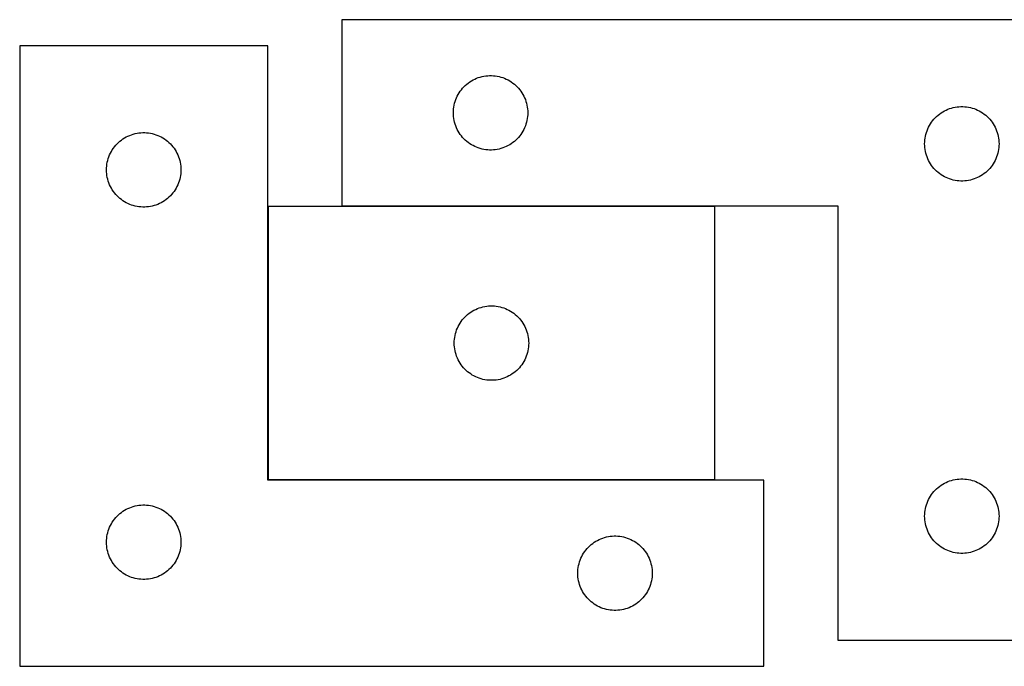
# Model space of a CAD drawing. Header units: millimetres. Extents: x 7 to 1493, y 7 to 488.
# Tile 1 of 5: x 7 to 403, y 7 to 267. Entities that reach past the tile are written whole.
import ezdxf

# ---------------------------------------------------------------- set-up
doc = ezdxf.new("R2010")
doc.units = ezdxf.units.MM
doc.layers.add('COMMON', color=5, linetype='CONTINUOUS', true_color=0x0000ff)
doc.layers.add('CUT', color=7, linetype='CONTINUOUS', true_color=0x000000)

msp = doc.modelspace()

# ---------------------------------------------------------------- linework, layer by layer
at = {"layer": 'COMMON'}
for p, q in [((106.612267, 191.998358), (106.612267, 81.998358)), ((106.712268, 81.898357), (286.712268, 81.898357))]:
    msp.add_line(p, q, dxfattribs=at)
at = {"layer": 'CUT'}
for p, q in [((436.338922, 267.284685), (136.338922, 267.284685)), ((136.338922, 267.284685), (136.338922, 192.284685)), ((106.512267, 256.798357), (6.512267, 256.798357)), ((6.512267, 256.798357), (6.512267, 6.798357)), ((106.512267, 81.798357), (106.512267, 256.798357)), ((187.335708, 241.782274), (187.965266, 242.22984)), ((187.965266, 242.22984), (188.61703, 242.644405)), ((188.61703, 242.644405), (189.289271, 243.024867)), ((189.289271, 243.024867), (189.980206, 243.370219)), ((189.980206, 243.370219), (190.688004, 243.679545)), ((190.688004, 243.679545), (191.410786, 243.952024)), ((191.410786, 243.952024), (192.146638, 244.186933)), ((192.146638, 244.186933), (192.893606, 244.383651)), ((192.893606, 244.383651), (193.649711, 244.541654)), ((193.649711, 244.541654), (194.412947, 244.660525)), ((194.412947, 244.660525), (195.18129, 244.739948)), ((195.18129, 244.739948), (195.952704, 244.779712)), ((195.952704, 244.779712), (196.725141, 244.779712)), ((196.725141, 244.779712), (197.496554, 244.739948)), ((197.496554, 244.739948), (198.264898, 244.660525)), ((198.264898, 244.660525), (199.028134, 244.541654)), ((199.028134, 244.541654), (199.784238, 244.383651)), ((199.784238, 244.383651), (200.531207, 244.186933)), ((200.531207, 244.186933), (201.267058, 243.952024)), ((201.267058, 243.952024), (201.989841, 243.679545)), ((201.989841, 243.679545), (202.697638, 243.370219)), ((202.697638, 243.370219), (203.388573, 243.024867)), ((203.388573, 243.024867), (204.060814, 242.644405)), ((204.060814, 242.644405), (204.712578, 242.22984)), ((204.712578, 242.22984), (205.342136, 241.782274)), ((183.682289, 237.835128), (184.113497, 238.476002)), ((184.113497, 238.476002), (184.577125, 239.093827)), ((184.577125, 239.093827), (185.071943, 239.686967)), ((185.071943, 239.686967), (185.596639, 240.253847)), ((185.596639, 240.253847), (186.149822, 240.792966)), ((186.149822, 240.792966), (186.730025, 241.302892)), ((186.730025, 241.302892), (187.335708, 241.782274)), ((205.342136, 241.782274), (205.94782, 241.302892)), ((205.94782, 241.302892), (206.528022, 240.792966)), ((206.528022, 240.792966), (207.081205, 240.253847)), ((207.081205, 240.253847), (207.605901, 239.686967)), ((207.605901, 239.686967), (208.100719, 239.093827)), ((208.100719, 239.093827), (208.564347, 238.476002)), ((208.564347, 238.476002), (208.995556, 237.835128)), ((181.833506, 233.604752), (182.049391, 234.346408)), ((182.049391, 234.346408), (182.30317, 235.075966)), ((182.30317, 235.075966), (182.594169, 235.791494)), ((182.594169, 235.791494), (182.921616, 236.491092)), ((182.921616, 236.491092), (183.284644, 237.172906)), ((183.284644, 237.172906), (183.682289, 237.835128)), ((208.995556, 237.835128), (209.393201, 237.172906)), ((209.393201, 237.172906), (209.756228, 236.491092)), ((209.756228, 236.491092), (210.083676, 235.791494)), ((210.083676, 235.791494), (210.374674, 235.075966)), ((210.374674, 235.075966), (210.628453, 234.346408)), ((210.628453, 234.346408), (210.844338, 233.604752)), ((181.338922, 229.784685), (181.358811, 230.556866)), ((181.358811, 230.556866), (181.418424, 231.327)), ((181.418424, 231.327), (181.517604, 232.093044)), ((181.517604, 232.093044), (181.656087, 232.852966)), ((181.656087, 232.852966), (181.833506, 233.604752)), ((210.844338, 233.604752), (211.021757, 232.852966)), ((211.021757, 232.852966), (211.160241, 232.093044)), ((211.160241, 232.093044), (211.25942, 231.327)), ((211.25942, 231.327), (211.319034, 230.556866)), ((211.319034, 230.556866), (211.338922, 229.784685)), ((378.61703, 230.144405), (379.289271, 230.524867)), ((379.289271, 230.524867), (379.980206, 230.870219)), ((379.980206, 230.870219), (380.688004, 231.179545)), ((380.688004, 231.179545), (381.410786, 231.452024)), ((381.410786, 231.452024), (382.146638, 231.686933)), ((382.146638, 231.686933), (382.893606, 231.883651)), ((382.893606, 231.883651), (383.649711, 232.041654)), ((383.649711, 232.041654), (384.412947, 232.160525)), ((384.412947, 232.160525), (385.18129, 232.239948)), ((385.18129, 232.239948), (385.952704, 232.279712)), ((385.952704, 232.279712), (386.725141, 232.279712)), ((386.725141, 232.279712), (387.496554, 232.239948)), ((387.496554, 232.239948), (388.264898, 232.160525)), ((388.264898, 232.160525), (389.028134, 232.041654)), ((389.028134, 232.041654), (389.784238, 231.883651)), ((389.784238, 231.883651), (390.531207, 231.686933)), ((390.531207, 231.686933), (391.267058, 231.452024)), ((391.267058, 231.452024), (391.989841, 231.179545)), ((391.989841, 231.179545), (392.697638, 230.870219)), ((392.697638, 230.870219), (393.388573, 230.524867)), ((393.388573, 230.524867), (394.060814, 230.144405)), ((181.358811, 229.012504), (181.338922, 229.784685)), ((181.418424, 228.24237), (181.358811, 229.012504)), ((181.517604, 227.476326), (181.418424, 228.24237)), ((181.656087, 226.716404), (181.517604, 227.476326)), ((181.833506, 225.964618), (181.656087, 226.716404)), ((211.021757, 226.716404), (210.844338, 225.964618)), ((211.160241, 227.476326), (211.021757, 226.716404)), ((211.25942, 228.24237), (211.160241, 227.476326)), ((211.319034, 229.012504), (211.25942, 228.24237)), ((211.338922, 229.784685), (211.319034, 229.012504)), ((374.113497, 225.976002), (374.577125, 226.593827)), ((374.577125, 226.593827), (375.071943, 227.186967)), ((375.071943, 227.186967), (375.596639, 227.753847)), ((375.596639, 227.753847), (376.149822, 228.292966)), ((376.149822, 228.292966), (376.730025, 228.802892)), ((376.730025, 228.802892), (377.335708, 229.282274)), ((377.335708, 229.282274), (377.965266, 229.72984)), ((377.965266, 229.72984), (378.61703, 230.144405)), ((394.060814, 230.144405), (394.712578, 229.72984)), ((394.712578, 229.72984), (395.342136, 229.282274)), ((395.342136, 229.282274), (395.94782, 228.802892)), ((395.94782, 228.802892), (396.528022, 228.292966)), ((396.528022, 228.292966), (397.081205, 227.753847)), ((397.081205, 227.753847), (397.605901, 227.186967)), ((397.605901, 227.186967), (398.100719, 226.593827)), ((398.100719, 226.593827), (398.564347, 225.976002)), ((182.049391, 225.222963), (181.833506, 225.964618)), ((182.30317, 224.493404), (182.049391, 225.222963)), ((182.594169, 223.777877), (182.30317, 224.493404)), ((182.921616, 223.078278), (182.594169, 223.777877)), ((183.284644, 222.396464), (182.921616, 223.078278)), ((183.682289, 221.734242), (183.284644, 222.396464)), ((209.393201, 222.396464), (208.995556, 221.734242)), ((209.756228, 223.078278), (209.393201, 222.396464)), ((210.083676, 223.777877), (209.756228, 223.078278)), ((210.374674, 224.493404), (210.083676, 223.777877)), ((210.628453, 225.222963), (210.374674, 224.493404)), ((210.844338, 225.964618), (210.628453, 225.222963)), ((372.049391, 221.846408), (372.30317, 222.575966)), ((372.30317, 222.575966), (372.594169, 223.291494)), ((372.594169, 223.291494), (372.921616, 223.991092)), ((372.921616, 223.991092), (373.284644, 224.672906)), ((373.284644, 224.672906), (373.682289, 225.335128)), ((373.682289, 225.335128), (374.113497, 225.976002)), ((398.564347, 225.976002), (398.995556, 225.335128)), ((398.995556, 225.335128), (399.393201, 224.672906)), ((399.393201, 224.672906), (399.756228, 223.991092)), ((399.756228, 223.991092), (400.083676, 223.291494)), ((400.083676, 223.291494), (400.374674, 222.575966)), ((400.374674, 222.575966), (400.628453, 221.846408)), ((46.903369, 218.316564), (47.509053, 218.795946)), ((47.509053, 218.795946), (48.138611, 219.243512)), ((48.138611, 219.243512), (48.790375, 219.658076)), ((48.790375, 219.658076), (49.462616, 220.038539)), ((49.462616, 220.038539), (50.153551, 220.383891)), ((50.153551, 220.383891), (50.861349, 220.693216)), ((50.861349, 220.693216), (51.584131, 220.965695)), ((51.584131, 220.965695), (52.319983, 221.200605)), ((52.319983, 221.200605), (53.066951, 221.397323)), ((53.066951, 221.397323), (53.823056, 221.555326)), ((53.823056, 221.555326), (54.586292, 221.674197)), ((54.586292, 221.674197), (55.354635, 221.75362)), ((55.354635, 221.75362), (56.126048, 221.793384)), ((56.126048, 221.793384), (56.898486, 221.793384)), ((56.898486, 221.793384), (57.669899, 221.75362)), ((57.669899, 221.75362), (58.438243, 221.674197)), ((58.438243, 221.674197), (59.201479, 221.555326)), ((59.201479, 221.555326), (59.957583, 221.397323)), ((59.957583, 221.397323), (60.704552, 221.200605)), ((60.704552, 221.200605), (61.440403, 220.965695)), ((61.440403, 220.965695), (62.163186, 220.693216)), ((62.163186, 220.693216), (62.870983, 220.383891)), ((62.870983, 220.383891), (63.561918, 220.038539)), ((63.561918, 220.038539), (64.234159, 219.658076)), ((64.234159, 219.658076), (64.885923, 219.243512)), ((64.885923, 219.243512), (65.515481, 218.795946)), ((65.515481, 218.795946), (66.121165, 218.316564)), ((184.113497, 221.093369), (183.682289, 221.734242)), ((184.577125, 220.475543), (184.113497, 221.093369)), ((185.071943, 219.882403), (184.577125, 220.475543)), ((185.596639, 219.315523), (185.071943, 219.882403)), ((186.149822, 218.776405), (185.596639, 219.315523)), ((186.730025, 218.266478), (186.149822, 218.776405)), ((206.528022, 218.776405), (205.94782, 218.266478)), ((207.081205, 219.315523), (206.528022, 218.776405)), ((207.605901, 219.882403), (207.081205, 219.315523)), ((208.100719, 220.475543), (207.605901, 219.882403)), ((208.564347, 221.093369), (208.100719, 220.475543)), ((208.995556, 221.734242), (208.564347, 221.093369)), ((371.358811, 218.056866), (371.418424, 218.827)), ((371.418424, 218.827), (371.517604, 219.593044)), ((371.517604, 219.593044), (371.656087, 220.352966)), ((371.656087, 220.352966), (371.833506, 221.104752)), ((371.833506, 221.104752), (372.049391, 221.846408)), ((400.628453, 221.846408), (400.844338, 221.104752)), ((400.844338, 221.104752), (401.021757, 220.352966)), ((401.021757, 220.352966), (401.160241, 219.593044)), ((401.160241, 219.593044), (401.25942, 218.827)), ((401.25942, 218.827), (401.319034, 218.056866)), ((43.457989, 214.186578), (43.855634, 214.8488)), ((43.855634, 214.8488), (44.286842, 215.489673)), ((44.286842, 215.489673), (44.75047, 216.107499)), ((44.75047, 216.107499), (45.245288, 216.700639)), ((45.245288, 216.700639), (45.769984, 217.267519)), ((45.769984, 217.267519), (46.323167, 217.806637)), ((46.323167, 217.806637), (46.903369, 218.316564)), ((66.121165, 218.316564), (66.701367, 217.806637)), ((66.701367, 217.806637), (67.25455, 217.267519)), ((67.25455, 217.267519), (67.779246, 216.700639)), ((67.779246, 216.700639), (68.274064, 216.107499)), ((68.274064, 216.107499), (68.737692, 215.489673)), ((68.737692, 215.489673), (69.168901, 214.8488)), ((69.168901, 214.8488), (69.566546, 214.186578)), ((187.335708, 217.787096), (186.730025, 218.266478)), ((187.965266, 217.33953), (187.335708, 217.787096)), ((188.61703, 216.924966), (187.965266, 217.33953)), ((189.289271, 216.544503), (188.61703, 216.924966)), ((189.980206, 216.199151), (189.289271, 216.544503)), ((190.688004, 215.889826), (189.980206, 216.199151)), ((191.410786, 215.617347), (190.688004, 215.889826)), ((192.146638, 215.382437), (191.410786, 215.617347)), ((192.893606, 215.185719), (192.146638, 215.382437)), ((193.649711, 215.027716), (192.893606, 215.185719)), ((194.412947, 214.908845), (193.649711, 215.027716)), ((195.18129, 214.829422), (194.412947, 214.908845)), ((195.952704, 214.789658), (195.18129, 214.829422)), ((196.725141, 214.789658), (195.952704, 214.789658)), ((197.496554, 214.829422), (196.725141, 214.789658)), ((198.264898, 214.908845), (197.496554, 214.829422)), ((199.028134, 215.027716), (198.264898, 214.908845)), ((199.784238, 215.185719), (199.028134, 215.027716)), ((200.531207, 215.382437), (199.784238, 215.185719)), ((201.267058, 215.617347), (200.531207, 215.382437)), ((201.989841, 215.889826), (201.267058, 215.617347)), ((202.697638, 216.199151), (201.989841, 215.889826)), ((203.388573, 216.544503), (202.697638, 216.199151)), ((204.060814, 216.924966), (203.388573, 216.544503)), ((204.712578, 217.33953), (204.060814, 216.924966)), ((205.342136, 217.787096), (204.712578, 217.33953)), ((205.94782, 218.266478), (205.342136, 217.787096)), ((371.338922, 217.284685), (371.358811, 218.056866)), ((371.358811, 216.512504), (371.338922, 217.284685)), ((371.418424, 215.74237), (371.358811, 216.512504)), ((371.517604, 214.976326), (371.418424, 215.74237)), ((371.656087, 214.216404), (371.517604, 214.976326)), ((401.160241, 214.976326), (401.021757, 214.216404)), ((401.25942, 215.74237), (401.160241, 214.976326)), ((401.319034, 216.512504), (401.25942, 215.74237)), ((401.319034, 218.056866), (401.338922, 217.284685)), ((401.338922, 217.284685), (401.319034, 216.512504)), ((41.829432, 209.866638), (42.006851, 210.618424)), ((42.006851, 210.618424), (42.222736, 211.360079)), ((42.222736, 211.360079), (42.476515, 212.089638)), ((42.476515, 212.089638), (42.767514, 212.805166)), ((42.767514, 212.805166), (43.094961, 213.504764)), ((43.094961, 213.504764), (43.457989, 214.186578)), ((69.566546, 214.186578), (69.929573, 213.504764)), ((69.929573, 213.504764), (70.257021, 212.805166)), ((70.257021, 212.805166), (70.548019, 212.089638)), ((70.548019, 212.089638), (70.801798, 211.360079)), ((70.801798, 211.360079), (71.017683, 210.618424)), ((71.017683, 210.618424), (71.195102, 209.866638)), ((371.833506, 213.464618), (371.656087, 214.216404)), ((372.049391, 212.722963), (371.833506, 213.464618)), ((372.30317, 211.993404), (372.049391, 212.722963)), ((372.594169, 211.277877), (372.30317, 211.993404)), ((372.921616, 210.578278), (372.594169, 211.277877)), ((373.284644, 209.896464), (372.921616, 210.578278)), ((399.756228, 210.578278), (399.393201, 209.896464)), ((400.083676, 211.277877), (399.756228, 210.578278)), ((400.374674, 211.993404), (400.083676, 211.277877)), ((400.628453, 212.722963), (400.374674, 211.993404)), ((400.844338, 213.464618), (400.628453, 212.722963)), ((401.021757, 214.216404), (400.844338, 213.464618)), ((41.512267, 206.798357), (41.532156, 207.570538)), ((41.532156, 206.026176), (41.512267, 206.798357)), ((41.532156, 207.570538), (41.591769, 208.340672)), ((41.591769, 208.340672), (41.690949, 209.106716)), ((41.690949, 209.106716), (41.829432, 209.866638)), ((71.195102, 209.866638), (71.333586, 209.106716)), ((71.333586, 209.106716), (71.432765, 208.340672)), ((71.432765, 208.340672), (71.492379, 207.570538)), ((71.492379, 207.570538), (71.512267, 206.798357)), ((71.512267, 206.798357), (71.492379, 206.026176)), ((373.682289, 209.234242), (373.284644, 209.896464)), ((374.113497, 208.593369), (373.682289, 209.234242)), ((374.577125, 207.975543), (374.113497, 208.593369)), ((375.071943, 207.382403), (374.577125, 207.975543)), ((375.596639, 206.815523), (375.071943, 207.382403)), ((376.149822, 206.276405), (375.596639, 206.815523)), ((397.081205, 206.815523), (396.528022, 206.276405)), ((397.605901, 207.382403), (397.081205, 206.815523)), ((398.100719, 207.975543), (397.605901, 207.382403)), ((398.564347, 208.593369), (398.100719, 207.975543)), ((398.995556, 209.234242), (398.564347, 208.593369)), ((399.393201, 209.896464), (398.995556, 209.234242)), ((41.591769, 205.256042), (41.532156, 206.026176)), ((41.690949, 204.489998), (41.591769, 205.256042)), ((41.829432, 203.730076), (41.690949, 204.489998)), ((42.006851, 202.97829), (41.829432, 203.730076)), ((42.222736, 202.236634), (42.006851, 202.97829)), ((71.017683, 202.97829), (70.801798, 202.236634)), ((71.195102, 203.730076), (71.017683, 202.97829)), ((71.333586, 204.489998), (71.195102, 203.730076)), ((71.432765, 205.256042), (71.333586, 204.489998)), ((71.492379, 206.026176), (71.432765, 205.256042)), ((376.730025, 205.766478), (376.149822, 206.276405)), ((377.335708, 205.287096), (376.730025, 205.766478)), ((377.965266, 204.83953), (377.335708, 205.287096)), ((378.61703, 204.424966), (377.965266, 204.83953)), ((379.289271, 204.044503), (378.61703, 204.424966)), ((379.980206, 203.699151), (379.289271, 204.044503)), ((380.688004, 203.389826), (379.980206, 203.699151)), ((381.410786, 203.117347), (380.688004, 203.389826)), ((382.146638, 202.882437), (381.410786, 203.117347)), ((382.893606, 202.685719), (382.146638, 202.882437)), ((383.649711, 202.527716), (382.893606, 202.685719)), ((384.412947, 202.408845), (383.649711, 202.527716)), ((389.028134, 202.527716), (388.264898, 202.408845)), ((389.784238, 202.685719), (389.028134, 202.527716)), ((390.531207, 202.882437), (389.784238, 202.685719)), ((391.267058, 203.117347), (390.531207, 202.882437)), ((391.989841, 203.389826), (391.267058, 203.117347)), ((392.697638, 203.699151), (391.989841, 203.389826)), ((393.388573, 204.044503), (392.697638, 203.699151)), ((394.060814, 204.424966), (393.388573, 204.044503)), ((394.712578, 204.83953), (394.060814, 204.424966)), ((395.342136, 205.287096), (394.712578, 204.83953)), ((395.94782, 205.766478), (395.342136, 205.287096)), ((396.528022, 206.276405), (395.94782, 205.766478)), ((42.476515, 201.507076), (42.222736, 202.236634)), ((42.767514, 200.791548), (42.476515, 201.507076)), ((43.094961, 200.09195), (42.767514, 200.791548)), ((43.457989, 199.410136), (43.094961, 200.09195)), ((43.855634, 198.747914), (43.457989, 199.410136)), ((44.286842, 198.10704), (43.855634, 198.747914)), ((69.168901, 198.747914), (68.737692, 198.10704)), ((69.566546, 199.410136), (69.168901, 198.747914)), ((69.929573, 200.09195), (69.566546, 199.410136)), ((70.257021, 200.791548), (69.929573, 200.09195)), ((70.548019, 201.507076), (70.257021, 200.791548)), ((70.801798, 202.236634), (70.548019, 201.507076)), ((385.18129, 202.329422), (384.412947, 202.408845)), ((385.952704, 202.289658), (385.18129, 202.329422)), ((386.725141, 202.289658), (385.952704, 202.289658)), ((387.496554, 202.329422), (386.725141, 202.289658)), ((388.264898, 202.408845), (387.496554, 202.329422)), ((44.75047, 197.489215), (44.286842, 198.10704)), ((45.245288, 196.896075), (44.75047, 197.489215)), ((45.769984, 196.329195), (45.245288, 196.896075)), ((46.323167, 195.790076), (45.769984, 196.329195)), ((46.903369, 195.28015), (46.323167, 195.790076)), ((47.509053, 194.800768), (46.903369, 195.28015)), ((48.138611, 194.353202), (47.509053, 194.800768)), ((65.515481, 194.800768), (64.885923, 194.353202)), ((66.121165, 195.28015), (65.515481, 194.800768)), ((66.701367, 195.790076), (66.121165, 195.28015)), ((67.25455, 196.329195), (66.701367, 195.790076)), ((67.779246, 196.896075), (67.25455, 196.329195)), ((68.274064, 197.489215), (67.779246, 196.896075)), ((68.737692, 198.10704), (68.274064, 197.489215)), ((48.790375, 193.938638), (48.138611, 194.353202)), ((49.462616, 193.558175), (48.790375, 193.938638)), ((50.153551, 193.212823), (49.462616, 193.558175)), ((50.861349, 192.903497), (50.153551, 193.212823)), ((51.584131, 192.631019), (50.861349, 192.903497)), ((52.319983, 192.396109), (51.584131, 192.631019)), ((53.066951, 192.199391), (52.319983, 192.396109)), ((53.823056, 192.041388), (53.066951, 192.199391)), ((54.586292, 191.922517), (53.823056, 192.041388)), ((55.354635, 191.843094), (54.586292, 191.922517)), ((56.126048, 191.80333), (55.354635, 191.843094)), ((56.898486, 191.80333), (56.126048, 191.80333)), ((57.669899, 191.843094), (56.898486, 191.80333)), ((58.438243, 191.922517), (57.669899, 191.843094)), ((59.201479, 192.041388), (58.438243, 191.922517)), ((59.957583, 192.199391), (59.201479, 192.041388)), ((60.704552, 192.396109), (59.957583, 192.199391)), ((61.440403, 192.631019), (60.704552, 192.396109)), ((62.163186, 192.903497), (61.440403, 192.631019)), ((62.870983, 193.212823), (62.163186, 192.903497)), ((63.561918, 193.558175), (62.870983, 193.212823)), ((64.234159, 193.938638), (63.561918, 193.558175)), ((64.885923, 194.353202), (64.234159, 193.938638)), ((286.712268, 191.998358), (106.712268, 191.998358)), ((106.712268, 191.998358), (106.712268, 81.998358)), ((136.338922, 192.284685), (336.338922, 192.284685)), ((286.712268, 81.998358), (286.712268, 191.998358)), ((336.338922, 192.284685), (336.338922, 17.284685)), ((190.353552, 150.583892), (191.06135, 150.893217)), ((191.06135, 150.893217), (191.784132, 151.165696)), ((191.784132, 151.165696), (192.519984, 151.400606)), ((192.519984, 151.400606), (193.266952, 151.597324)), ((193.266952, 151.597324), (194.023057, 151.755327)), ((194.023057, 151.755327), (194.786293, 151.874198)), ((194.786293, 151.874198), (195.554636, 151.953621)), ((195.554636, 151.953621), (196.326049, 151.993385)), ((196.326049, 151.993385), (197.098487, 151.993385)), ((197.098487, 151.993385), (197.8699, 151.953621)), ((197.8699, 151.953621), (198.638244, 151.874198)), ((198.638244, 151.874198), (199.40148, 151.755327)), ((199.40148, 151.755327), (200.157584, 151.597324)), ((200.157584, 151.597324), (200.904553, 151.400606)), ((200.904553, 151.400606), (201.640404, 151.165696)), ((201.640404, 151.165696), (202.363187, 150.893217)), ((202.363187, 150.893217), (203.070984, 150.583892)), ((184.950471, 146.3075), (185.445289, 146.90064)), ((185.445289, 146.90064), (185.969985, 147.46752)), ((185.969985, 147.46752), (186.523168, 148.006638)), ((186.523168, 148.006638), (187.10337, 148.516565)), ((187.10337, 148.516565), (187.709054, 148.995947)), ((187.709054, 148.995947), (188.338612, 149.443513)), ((188.338612, 149.443513), (188.990376, 149.858077)), ((188.990376, 149.858077), (189.662617, 150.23854)), ((189.662617, 150.23854), (190.353552, 150.583892)), ((203.070984, 150.583892), (203.761919, 150.23854)), ((203.761919, 150.23854), (204.43416, 149.858077)), ((204.43416, 149.858077), (205.085924, 149.443513)), ((205.085924, 149.443513), (205.715482, 148.995947)), ((205.715482, 148.995947), (206.321166, 148.516565)), ((206.321166, 148.516565), (206.901368, 148.006638)), ((206.901368, 148.006638), (207.454551, 147.46752)), ((207.454551, 147.46752), (207.979247, 146.90064)), ((207.979247, 146.90064), (208.474065, 146.3075)), ((182.676516, 142.289639), (182.967515, 143.005167)), ((182.967515, 143.005167), (183.294962, 143.704765)), ((183.294962, 143.704765), (183.65799, 144.386579)), ((183.65799, 144.386579), (184.055635, 145.048801)), ((184.055635, 145.048801), (184.486843, 145.689674)), ((184.486843, 145.689674), (184.950471, 146.3075)), ((208.474065, 146.3075), (208.937693, 145.689674)), ((208.937693, 145.689674), (209.368902, 145.048801)), ((209.368902, 145.048801), (209.766547, 144.386579)), ((209.766547, 144.386579), (210.129574, 143.704765)), ((210.129574, 143.704765), (210.457022, 143.005167)), ((210.457022, 143.005167), (210.74802, 142.289639)), ((181.79177, 138.540673), (181.89095, 139.306717)), ((181.89095, 139.306717), (182.029433, 140.066639)), ((182.029433, 140.066639), (182.206852, 140.818425)), ((182.206852, 140.818425), (182.422737, 141.56008)), ((182.422737, 141.56008), (182.676516, 142.289639)), ((210.74802, 142.289639), (211.001799, 141.56008)), ((211.001799, 141.56008), (211.217684, 140.818425)), ((211.217684, 140.818425), (211.395103, 140.066639)), ((211.395103, 140.066639), (211.533587, 139.306717)), ((211.533587, 139.306717), (211.632766, 138.540673)), ((181.712268, 136.998358), (181.732157, 137.770539)), ((181.732157, 136.226177), (181.712268, 136.998358)), ((181.732157, 137.770539), (181.79177, 138.540673)), ((181.79177, 135.456043), (181.732157, 136.226177)), ((181.89095, 134.689999), (181.79177, 135.456043)), ((211.632766, 135.456043), (211.533587, 134.689999)), ((211.632766, 138.540673), (211.69238, 137.770539)), ((211.69238, 136.226177), (211.632766, 135.456043)), ((211.69238, 137.770539), (211.712268, 136.998358)), ((211.712268, 136.998358), (211.69238, 136.226177)), ((182.029433, 133.930077), (181.89095, 134.689999)), ((182.206852, 133.178291), (182.029433, 133.930077)), ((182.422737, 132.436635), (182.206852, 133.178291)), ((182.676516, 131.707077), (182.422737, 132.436635)), ((182.967515, 130.991549), (182.676516, 131.707077)), ((210.74802, 131.707077), (210.457022, 130.991549)), ((211.001799, 132.436635), (210.74802, 131.707077)), ((211.217684, 133.178291), (211.001799, 132.436635)), ((211.395103, 133.930077), (211.217684, 133.178291)), ((211.533587, 134.689999), (211.395103, 133.930077)), ((183.294962, 130.291951), (182.967515, 130.991549)), ((183.65799, 129.610137), (183.294962, 130.291951)), ((184.055635, 128.947915), (183.65799, 129.610137)), ((184.486843, 128.307041), (184.055635, 128.947915)), ((184.950471, 127.689216), (184.486843, 128.307041)), ((185.445289, 127.096076), (184.950471, 127.689216)), ((185.969985, 126.529196), (185.445289, 127.096076)), ((207.979247, 127.096076), (207.454551, 126.529196)), ((208.474065, 127.689216), (207.979247, 127.096076)), ((208.937693, 128.307041), (208.474065, 127.689216)), ((209.368902, 128.947915), (208.937693, 128.307041)), ((209.766547, 129.610137), (209.368902, 128.947915)), ((210.129574, 130.291951), (209.766547, 129.610137)), ((210.457022, 130.991549), (210.129574, 130.291951)), ((186.523168, 125.990077), (185.969985, 126.529196)), ((187.10337, 125.480151), (186.523168, 125.990077)), ((187.709054, 125.000769), (187.10337, 125.480151)), ((188.338612, 124.553203), (187.709054, 125.000769)), ((188.990376, 124.138639), (188.338612, 124.553203)), ((189.662617, 123.758176), (188.990376, 124.138639)), ((190.353552, 123.412824), (189.662617, 123.758176)), ((191.06135, 123.103498), (190.353552, 123.412824)), ((191.784132, 122.83102), (191.06135, 123.103498)), ((202.363187, 123.103498), (201.640404, 122.83102)), ((203.070984, 123.412824), (202.363187, 123.103498)), ((203.761919, 123.758176), (203.070984, 123.412824)), ((204.43416, 124.138639), (203.761919, 123.758176)), ((205.085924, 124.553203), (204.43416, 124.138639)), ((205.715482, 125.000769), (205.085924, 124.553203)), ((206.321166, 125.480151), (205.715482, 125.000769)), ((206.901368, 125.990077), (206.321166, 125.480151)), ((207.454551, 126.529196), (206.901368, 125.990077)), ((192.519984, 122.59611), (191.784132, 122.83102)), ((193.266952, 122.399392), (192.519984, 122.59611)), ((194.023057, 122.241389), (193.266952, 122.399392)), ((194.786293, 122.122518), (194.023057, 122.241389)), ((195.554636, 122.043095), (194.786293, 122.122518)), ((196.326049, 122.003331), (195.554636, 122.043095)), ((197.098487, 122.003331), (196.326049, 122.003331)), ((197.8699, 122.043095), (197.098487, 122.003331)), ((198.638244, 122.122518), (197.8699, 122.043095)), ((199.40148, 122.241389), (198.638244, 122.122518)), ((200.157584, 122.399392), (199.40148, 122.241389)), ((200.904553, 122.59611), (200.157584, 122.399392)), ((201.640404, 122.83102), (200.904553, 122.59611)), ((306.512267, 81.798357), (106.512267, 81.798357)), ((106.712268, 81.998358), (286.712268, 81.998358)), ((306.512267, 6.798357), (306.512267, 81.798357)), ((377.335708, 79.282274), (377.965266, 79.72984)), ((377.965266, 79.72984), (378.61703, 80.144405)), ((378.61703, 80.144405), (379.289271, 80.524867)), ((379.289271, 80.524867), (379.980206, 80.870219)), ((379.980206, 80.870219), (380.688004, 81.179545)), ((380.688004, 81.179545), (381.410786, 81.452024)), ((381.410786, 81.452024), (382.146638, 81.686933)), ((382.146638, 81.686933), (382.893606, 81.883651)), ((382.893606, 81.883651), (383.649711, 82.041654)), ((383.649711, 82.041654), (384.412947, 82.160525)), ((384.412947, 82.160525), (385.18129, 82.239948)), ((385.18129, 82.239948), (385.952704, 82.279712)), ((385.952704, 82.279712), (386.725141, 82.279712)), ((386.725141, 82.279712), (387.496554, 82.239948)), ((387.496554, 82.239948), (388.264898, 82.160525)), ((388.264898, 82.160525), (389.028134, 82.041654)), ((389.028134, 82.041654), (389.784238, 81.883651)), ((389.784238, 81.883651), (390.531207, 81.686933)), ((390.531207, 81.686933), (391.267058, 81.452024)), ((391.267058, 81.452024), (391.989841, 81.179545)), ((391.989841, 81.179545), (392.697638, 80.870219)), ((392.697638, 80.870219), (393.388573, 80.524867)), ((393.388573, 80.524867), (394.060814, 80.144405)), ((394.060814, 80.144405), (394.712578, 79.72984)), ((394.712578, 79.72984), (395.342136, 79.282274)), ((373.682289, 75.335128), (374.113497, 75.976002)), ((374.113497, 75.976002), (374.577125, 76.593827)), ((374.577125, 76.593827), (375.071943, 77.186967)), ((375.071943, 77.186967), (375.596639, 77.753847)), ((375.596639, 77.753847), (376.149822, 78.292966)), ((376.149822, 78.292966), (376.730025, 78.802892)), ((376.730025, 78.802892), (377.335708, 79.282274)), ((395.342136, 79.282274), (395.94782, 78.802892)), ((395.94782, 78.802892), (396.528022, 78.292966)), ((396.528022, 78.292966), (397.081205, 77.753847)), ((397.081205, 77.753847), (397.605901, 77.186967)), ((397.605901, 77.186967), (398.100719, 76.593827)), ((398.100719, 76.593827), (398.564347, 75.976002)), ((398.564347, 75.976002), (398.995556, 75.335128)), ((53.066951, 71.397323), (53.823056, 71.555326)), ((53.823056, 71.555326), (54.586292, 71.674197)), ((54.586292, 71.674197), (55.354635, 71.75362)), ((55.354635, 71.75362), (56.126048, 71.793384)), ((56.126048, 71.793384), (56.898486, 71.793384)), ((56.898486, 71.793384), (57.669899, 71.75362)), ((57.669899, 71.75362), (58.438243, 71.674197)), ((58.438243, 71.674197), (59.201479, 71.555326)), ((59.201479, 71.555326), (59.957583, 71.397323)), ((371.833506, 71.104752), (372.049391, 71.846408)), ((372.049391, 71.846408), (372.30317, 72.575966)), ((372.30317, 72.575966), (372.594169, 73.291494)), ((372.594169, 73.291494), (372.921616, 73.991092)), ((372.921616, 73.991092), (373.284644, 74.672906)), ((373.284644, 74.672906), (373.682289, 75.335128)), ((398.995556, 75.335128), (399.393201, 74.672906)), ((399.393201, 74.672906), (399.756228, 73.991092)), ((399.756228, 73.991092), (400.083676, 73.291494)), ((400.083676, 73.291494), (400.374674, 72.575966)), ((400.374674, 72.575966), (400.628453, 71.846408)), ((400.628453, 71.846408), (400.844338, 71.104752)), ((45.769984, 67.267519), (46.323167, 67.806637)), ((46.323167, 67.806637), (46.903369, 68.316564)), ((46.903369, 68.316564), (47.509053, 68.795946)), ((47.509053, 68.795946), (48.138611, 69.243512)), ((48.138611, 69.243512), (48.790375, 69.658076)), ((48.790375, 69.658076), (49.462616, 70.038539)), ((49.462616, 70.038539), (50.153551, 70.383891)), ((50.153551, 70.383891), (50.861349, 70.693216)), ((50.861349, 70.693216), (51.584131, 70.965695)), ((51.584131, 70.965695), (52.319983, 71.200605)), ((52.319983, 71.200605), (53.066951, 71.397323)), ((59.957583, 71.397323), (60.704552, 71.200605)), ((60.704552, 71.200605), (61.440403, 70.965695)), ((61.440403, 70.965695), (62.163186, 70.693216)), ((62.163186, 70.693216), (62.870983, 70.383891)), ((62.870983, 70.383891), (63.561918, 70.038539)), ((63.561918, 70.038539), (64.234159, 69.658076)), ((64.234159, 69.658076), (64.885923, 69.243512)), ((64.885923, 69.243512), (65.515481, 68.795946)), ((65.515481, 68.795946), (66.121165, 68.316564)), ((66.121165, 68.316564), (66.701367, 67.806637)), ((66.701367, 67.806637), (67.25455, 67.267519)), ((371.338922, 67.284685), (371.358811, 68.056866)), ((371.358811, 68.056866), (371.418424, 68.827)), ((371.418424, 68.827), (371.517604, 69.593044)), ((371.517604, 69.593044), (371.656087, 70.352966)), ((371.656087, 70.352966), (371.833506, 71.104752)), ((400.844338, 71.104752), (401.021757, 70.352966)), ((401.021757, 70.352966), (401.160241, 69.593044)), ((401.160241, 69.593044), (401.25942, 68.827)), ((401.25942, 68.827), (401.319034, 68.056866)), ((401.319034, 68.056866), (401.338922, 67.284685)), ((43.094961, 63.504764), (43.457989, 64.186578)), ((43.457989, 64.186578), (43.855634, 64.8488)), ((43.855634, 64.8488), (44.286842, 65.489673)), ((44.286842, 65.489673), (44.75047, 66.107499)), ((44.75047, 66.107499), (45.245288, 66.700639)), ((45.245288, 66.700639), (45.769984, 67.267519)), ((67.25455, 67.267519), (67.779246, 66.700639)), ((67.779246, 66.700639), (68.274064, 66.107499)), ((68.274064, 66.107499), (68.737692, 65.489673)), ((68.737692, 65.489673), (69.168901, 64.8488)), ((69.168901, 64.8488), (69.566546, 64.186578)), ((69.566546, 64.186578), (69.929573, 63.504764)), ((371.358811, 66.512504), (371.338922, 67.284685)), ((371.418424, 65.74237), (371.358811, 66.512504)), ((371.517604, 64.976326), (371.418424, 65.74237)), ((371.656087, 64.216404), (371.517604, 64.976326)), ((371.833506, 63.464618), (371.656087, 64.216404)), ((401.021757, 64.216404), (400.844338, 63.464618)), ((401.160241, 64.976326), (401.021757, 64.216404)), ((401.25942, 65.74237), (401.160241, 64.976326)), ((401.319034, 66.512504), (401.25942, 65.74237)), ((401.338922, 67.284685), (401.319034, 66.512504)), ((41.690949, 59.106716), (41.829432, 59.866638)), ((41.829432, 59.866638), (42.006851, 60.618424)), ((42.006851, 60.618424), (42.222736, 61.360079)), ((42.222736, 61.360079), (42.476515, 62.089638)), ((42.476515, 62.089638), (42.767514, 62.805166)), ((42.767514, 62.805166), (43.094961, 63.504764)), ((69.929573, 63.504764), (70.257021, 62.805166)), ((70.257021, 62.805166), (70.548019, 62.089638)), ((70.548019, 62.089638), (70.801798, 61.360079)), ((70.801798, 61.360079), (71.017683, 60.618424)), ((71.017683, 60.618424), (71.195102, 59.866638)), ((71.195102, 59.866638), (71.333586, 59.106716)), ((372.049391, 62.722963), (371.833506, 63.464618)), ((372.30317, 61.993404), (372.049391, 62.722963)), ((372.594169, 61.277877), (372.30317, 61.993404)), ((372.921616, 60.578278), (372.594169, 61.277877)), ((373.284644, 59.896464), (372.921616, 60.578278)), ((373.682289, 59.234242), (373.284644, 59.896464)), ((399.393201, 59.896464), (398.995556, 59.234242)), ((399.756228, 60.578278), (399.393201, 59.896464)), ((400.083676, 61.277877), (399.756228, 60.578278)), ((400.374674, 61.993404), (400.083676, 61.277877)), ((400.628453, 62.722963), (400.374674, 61.993404)), ((400.844338, 63.464618), (400.628453, 62.722963)), ((41.512267, 56.798357), (41.532156, 57.570538)), ((41.532156, 56.026176), (41.512267, 56.798357)), ((41.532156, 57.570538), (41.591769, 58.340672)), ((41.591769, 55.256042), (41.532156, 56.026176)), ((41.591769, 58.340672), (41.690949, 59.106716)), ((71.333586, 59.106716), (71.432765, 58.340672)), ((71.432765, 58.340672), (71.492379, 57.570538)), ((71.492379, 56.026176), (71.432765, 55.256042)), ((71.492379, 57.570538), (71.512267, 56.798357)), ((71.512267, 56.798357), (71.492379, 56.026176)), ((236.323167, 55.306637), (236.903369, 55.816564)), ((236.903369, 55.816564), (237.509053, 56.295946)), ((237.509053, 56.295946), (238.138611, 56.743512)), ((238.138611, 56.743512), (238.790375, 57.158076)), ((238.790375, 57.158076), (239.462616, 57.538539)), ((239.462616, 57.538539), (240.153551, 57.883891)), ((240.153551, 57.883891), (240.861349, 58.193216)), ((240.861349, 58.193216), (241.584131, 58.465695)), ((241.584131, 58.465695), (242.319983, 58.700605)), ((242.319983, 58.700605), (243.066951, 58.897323)), ((243.066951, 58.897323), (243.823056, 59.055326)), ((243.823056, 59.055326), (244.586292, 59.174197)), ((244.586292, 59.174197), (245.354635, 59.25362)), ((245.354635, 59.25362), (246.126048, 59.293384)), ((246.126048, 59.293384), (246.898486, 59.293384)), ((246.898486, 59.293384), (247.669899, 59.25362)), ((247.669899, 59.25362), (248.438243, 59.174197)), ((248.438243, 59.174197), (249.201479, 59.055326)), ((249.201479, 59.055326), (249.957583, 58.897323)), ((249.957583, 58.897323), (250.704552, 58.700605)), ((250.704552, 58.700605), (251.440403, 58.465695)), ((251.440403, 58.465695), (252.163186, 58.193216)), ((252.163186, 58.193216), (252.870983, 57.883891)), ((252.870983, 57.883891), (253.561918, 57.538539)), ((253.561918, 57.538539), (254.234159, 57.158076)), ((254.234159, 57.158076), (254.885923, 56.743512)), ((254.885923, 56.743512), (255.515481, 56.295946)), ((255.515481, 56.295946), (256.121165, 55.816564)), ((256.121165, 55.816564), (256.701367, 55.306637)), ((374.113497, 58.593369), (373.682289, 59.234242)), ((374.577125, 57.975543), (374.113497, 58.593369)), ((375.071943, 57.382403), (374.577125, 57.975543)), ((375.596639, 56.815523), (375.071943, 57.382403)), ((376.149822, 56.276405), (375.596639, 56.815523)), ((376.730025, 55.766478), (376.149822, 56.276405)), ((377.335708, 55.287096), (376.730025, 55.766478)), ((395.94782, 55.766478), (395.342136, 55.287096)), ((396.528022, 56.276405), (395.94782, 55.766478)), ((397.081205, 56.815523), (396.528022, 56.276405)), ((397.605901, 57.382403), (397.081205, 56.815523)), ((398.100719, 57.975543), (397.605901, 57.382403)), ((398.564347, 58.593369), (398.100719, 57.975543)), ((398.995556, 59.234242), (398.564347, 58.593369)), ((41.690949, 54.489998), (41.591769, 55.256042)), ((41.829432, 53.730076), (41.690949, 54.489998)), ((42.006851, 52.97829), (41.829432, 53.730076)), ((42.222736, 52.236634), (42.006851, 52.97829)), ((42.476515, 51.507076), (42.222736, 52.236634)), ((70.801798, 52.236634), (70.548019, 51.507076)), ((71.017683, 52.97829), (70.801798, 52.236634)), ((71.195102, 53.730076), (71.017683, 52.97829)), ((71.333586, 54.489998), (71.195102, 53.730076)), ((71.432765, 55.256042), (71.333586, 54.489998)), ((233.094961, 51.004764), (233.457989, 51.686578)), ((233.457989, 51.686578), (233.855634, 52.3488)), ((233.855634, 52.3488), (234.286842, 52.989673)), ((234.286842, 52.989673), (234.75047, 53.607499)), ((234.75047, 53.607499), (235.245288, 54.200639)), ((235.245288, 54.200639), (235.769984, 54.767519)), ((235.769984, 54.767519), (236.323167, 55.306637)), ((256.701367, 55.306637), (257.25455, 54.767519)), ((257.25455, 54.767519), (257.779246, 54.200639)), ((257.779246, 54.200639), (258.274064, 53.607499)), ((258.274064, 53.607499), (258.737692, 52.989673)), ((258.737692, 52.989673), (259.168901, 52.3488)), ((259.168901, 52.3488), (259.566546, 51.686578)), ((259.566546, 51.686578), (259.929573, 51.004764)), ((377.965266, 54.83953), (377.335708, 55.287096)), ((378.61703, 54.424966), (377.965266, 54.83953)), ((379.289271, 54.044503), (378.61703, 54.424966)), ((379.980206, 53.699151), (379.289271, 54.044503)), ((380.688004, 53.389826), (379.980206, 53.699151)), ((381.410786, 53.117347), (380.688004, 53.389826)), ((382.146638, 52.882437), (381.410786, 53.117347)), ((382.893606, 52.685719), (382.146638, 52.882437)), ((383.649711, 52.527716), (382.893606, 52.685719)), ((384.412947, 52.408845), (383.649711, 52.527716)), ((385.18129, 52.329422), (384.412947, 52.408845)), ((385.952704, 52.289658), (385.18129, 52.329422)), ((386.725141, 52.289658), (385.952704, 52.289658)), ((387.496554, 52.329422), (386.725141, 52.289658)), ((388.264898, 52.408845), (387.496554, 52.329422)), ((389.028134, 52.527716), (388.264898, 52.408845)), ((389.784238, 52.685719), (389.028134, 52.527716)), ((390.531207, 52.882437), (389.784238, 52.685719)), ((391.267058, 53.117347), (390.531207, 52.882437)), ((391.989841, 53.389826), (391.267058, 53.117347)), ((392.697638, 53.699151), (391.989841, 53.389826)), ((393.388573, 54.044503), (392.697638, 53.699151)), ((394.060814, 54.424966), (393.388573, 54.044503)), ((394.712578, 54.83953), (394.060814, 54.424966)), ((395.342136, 55.287096), (394.712578, 54.83953)), ((42.767514, 50.791548), (42.476515, 51.507076)), ((43.094961, 50.09195), (42.767514, 50.791548)), ((43.457989, 49.410136), (43.094961, 50.09195)), ((43.855634, 48.747914), (43.457989, 49.410136)), ((44.286842, 48.10704), (43.855634, 48.747914)), ((44.75047, 47.489215), (44.286842, 48.10704)), ((68.737692, 48.10704), (68.274064, 47.489215)), ((69.168901, 48.747914), (68.737692, 48.10704)), ((69.566546, 49.410136), (69.168901, 48.747914)), ((69.929573, 50.09195), (69.566546, 49.410136)), ((70.257021, 50.791548), (69.929573, 50.09195)), ((70.548019, 51.507076), (70.257021, 50.791548)), ((231.829432, 47.366638), (232.006851, 48.118424)), ((232.006851, 48.118424), (232.222736, 48.860079)), ((232.222736, 48.860079), (232.476515, 49.589638)), ((232.476515, 49.589638), (232.767514, 50.305166)), ((232.767514, 50.305166), (233.094961, 51.004764)), ((259.929573, 51.004764), (260.257021, 50.305166)), ((260.257021, 50.305166), (260.548019, 49.589638)), ((260.548019, 49.589638), (260.801798, 48.860079)), ((260.801798, 48.860079), (261.017683, 48.118424)), ((261.017683, 48.118424), (261.195102, 47.366638)), ((45.245288, 46.896075), (44.75047, 47.489215)), ((45.769984, 46.329195), (45.245288, 46.896075)), ((46.323167, 45.790076), (45.769984, 46.329195)), ((46.903369, 45.28015), (46.323167, 45.790076)), ((47.509053, 44.800768), (46.903369, 45.28015)), ((48.138611, 44.353202), (47.509053, 44.800768)), ((48.790375, 43.938638), (48.138611, 44.353202)), ((49.462616, 43.558175), (48.790375, 43.938638)), ((64.234159, 43.938638), (63.561918, 43.558175)), ((64.885923, 44.353202), (64.234159, 43.938638)), ((65.515481, 44.800768), (64.885923, 44.353202)), ((66.121165, 45.28015), (65.515481, 44.800768)), ((66.701367, 45.790076), (66.121165, 45.28015)), ((67.25455, 46.329195), (66.701367, 45.790076)), ((67.779246, 46.896075), (67.25455, 46.329195)), ((68.274064, 47.489215), (67.779246, 46.896075)), ((231.512267, 44.298357), (231.532156, 45.070538)), ((231.532156, 43.526176), (231.512267, 44.298357)), ((231.532156, 45.070538), (231.591769, 45.840672)), ((231.591769, 45.840672), (231.690949, 46.606716)), ((231.690949, 46.606716), (231.829432, 47.366638)), ((261.195102, 47.366638), (261.333586, 46.606716)), ((261.333586, 46.606716), (261.432765, 45.840672)), ((261.432765, 45.840672), (261.492379, 45.070538)), ((261.492379, 45.070538), (261.512267, 44.298357)), ((261.512267, 44.298357), (261.492379, 43.526176)), ((50.153551, 43.212823), (49.462616, 43.558175)), ((50.861349, 42.903497), (50.153551, 43.212823)), ((51.584131, 42.631019), (50.861349, 42.903497)), ((52.319983, 42.396109), (51.584131, 42.631019)), ((53.066951, 42.199391), (52.319983, 42.396109)), ((53.823056, 42.041388), (53.066951, 42.199391)), ((54.586292, 41.922517), (53.823056, 42.041388)), ((55.354635, 41.843094), (54.586292, 41.922517)), ((56.126048, 41.80333), (55.354635, 41.843094)), ((56.898486, 41.80333), (56.126048, 41.80333)), ((57.669899, 41.843094), (56.898486, 41.80333)), ((58.438243, 41.922517), (57.669899, 41.843094)), ((59.201479, 42.041388), (58.438243, 41.922517)), ((59.957583, 42.199391), (59.201479, 42.041388)), ((60.704552, 42.396109), (59.957583, 42.199391)), ((61.440403, 42.631019), (60.704552, 42.396109)), ((62.163186, 42.903497), (61.440403, 42.631019)), ((62.870983, 43.212823), (62.163186, 42.903497)), ((63.561918, 43.558175), (62.870983, 43.212823)), ((231.591769, 42.756042), (231.532156, 43.526176)), ((231.690949, 41.989998), (231.591769, 42.756042)), ((231.829432, 41.230076), (231.690949, 41.989998)), ((232.006851, 40.47829), (231.829432, 41.230076)), ((232.222736, 39.736634), (232.006851, 40.47829)), ((232.476515, 39.007076), (232.222736, 39.736634)), ((260.801798, 39.736634), (260.548019, 39.007076)), ((261.017683, 40.47829), (260.801798, 39.736634)), ((261.195102, 41.230076), (261.017683, 40.47829)), ((261.333586, 41.989998), (261.195102, 41.230076)), ((261.432765, 42.756042), (261.333586, 41.989998)), ((261.492379, 43.526176), (261.432765, 42.756042)), ((232.767514, 38.291548), (232.476515, 39.007076)), ((233.094961, 37.59195), (232.767514, 38.291548)), ((233.457989, 36.910136), (233.094961, 37.59195)), ((233.855634, 36.247914), (233.457989, 36.910136)), ((234.286842, 35.60704), (233.855634, 36.247914)), ((259.168901, 36.247914), (258.737692, 35.60704)), ((259.566546, 36.910136), (259.168901, 36.247914)), ((259.929573, 37.59195), (259.566546, 36.910136)), ((260.257021, 38.291548), (259.929573, 37.59195)), ((260.548019, 39.007076), (260.257021, 38.291548)), ((234.75047, 34.989215), (234.286842, 35.60704)), ((235.245288, 34.396075), (234.75047, 34.989215)), ((235.769984, 33.829195), (235.245288, 34.396075)), ((236.323167, 33.290076), (235.769984, 33.829195)), ((236.903369, 32.78015), (236.323167, 33.290076)), ((237.509053, 32.300768), (236.903369, 32.78015)), ((238.138611, 31.853202), (237.509053, 32.300768)), ((238.790375, 31.438638), (238.138611, 31.853202)), ((254.885923, 31.853202), (254.234159, 31.438638)), ((255.515481, 32.300768), (254.885923, 31.853202)), ((256.121165, 32.78015), (255.515481, 32.300768)), ((256.701367, 33.290076), (256.121165, 32.78015)), ((257.25455, 33.829195), (256.701367, 33.290076)), ((257.779246, 34.396075), (257.25455, 33.829195)), ((258.274064, 34.989215), (257.779246, 34.396075)), ((258.737692, 35.60704), (258.274064, 34.989215)), ((239.462616, 31.058175), (238.790375, 31.438638)), ((240.153551, 30.712823), (239.462616, 31.058175)), ((240.861349, 30.403497), (240.153551, 30.712823)), ((241.584131, 30.131019), (240.861349, 30.403497)), ((242.319983, 29.896109), (241.584131, 30.131019)), ((243.066951, 29.699391), (242.319983, 29.896109)), ((243.823056, 29.541388), (243.066951, 29.699391)), ((244.586292, 29.422517), (243.823056, 29.541388)), ((245.354635, 29.343094), (244.586292, 29.422517)), ((246.126048, 29.30333), (245.354635, 29.343094)), ((246.898486, 29.30333), (246.126048, 29.30333)), ((247.669899, 29.343094), (246.898486, 29.30333)), ((248.438243, 29.422517), (247.669899, 29.343094)), ((249.201479, 29.541388), (248.438243, 29.422517)), ((249.957583, 29.699391), (249.201479, 29.541388)), ((250.704552, 29.896109), (249.957583, 29.699391)), ((251.440403, 30.131019), (250.704552, 29.896109)), ((252.163186, 30.403497), (251.440403, 30.131019)), ((252.870983, 30.712823), (252.163186, 30.403497)), ((253.561918, 31.058175), (252.870983, 30.712823)), ((254.234159, 31.438638), (253.561918, 31.058175)), ((336.338922, 17.284685), (436.338922, 17.284685)), ((6.512267, 6.798357), (306.512267, 6.798357))]:
    msp.add_line(p, q, dxfattribs=at)

doc.saveas('drawing.dxf')
